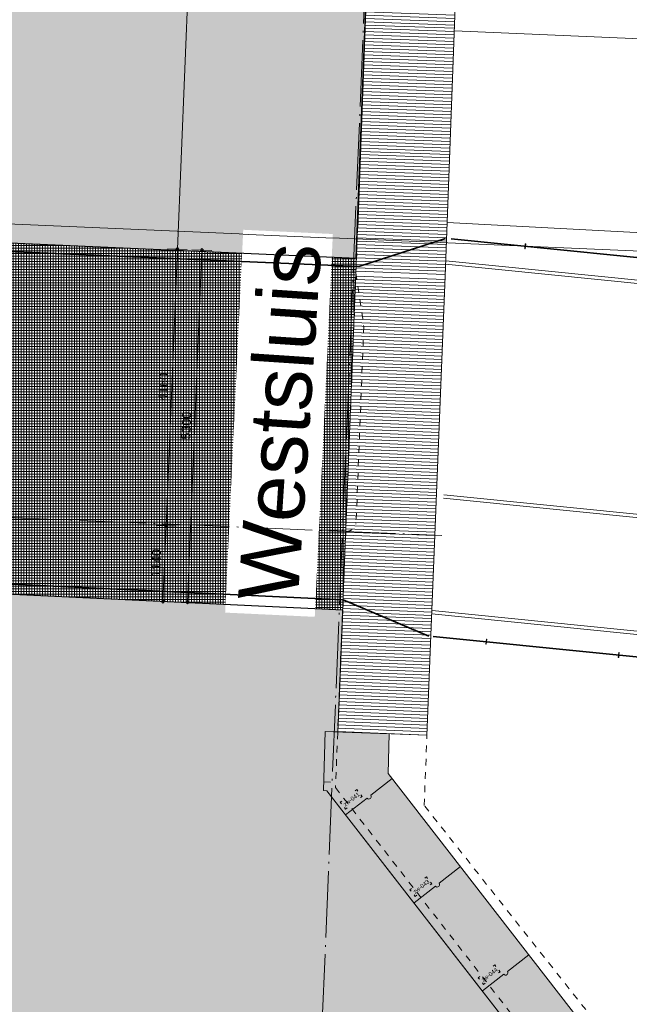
# Model space of a CAD drawing. Extents: x -294884 to 286267, y 0 to 1429765.
# Tile 8 of 178: x -45062 to -35896, y 200435 to 215232. Entities that reach past the tile are written whole.
import ezdxf

# ---------------------------------------------------------------- set-up
doc = ezdxf.new("R2010")
doc.units = 0
doc.header["$MEASUREMENT"] = 0
doc.linetypes.add('DASHDOT', pattern=[1250, 1000, -112.5, 25, -112.5])
doc.linetypes.add('DASHED', pattern=[200, 100, -100])
for name, color, linetype in [('A-0019-AFDEKVLAK', 1, 'Continuous'), ('A-0030-STRAMIEN', 1, 'Continuous'), ('A-0038-STR-MAATLIJN', 1, 'Continuous'), ('A-0210-WAND-BU', 8, 'Continuous'), ('A-0306--', 1, 'Continuous'), ('A-0307-TEKST', 7, 'Continuous'), ('A-1130-TXT+MT-BE', 1, 'Continuous')]:
    doc.layers.add(name, color=color, linetype=linetype)
doc.dimstyles.new('@D00GM', dxfattribs={"dimtxt": 135, "dimasz": 1, "dimexe": 0.18, "dimexo": 0.0625, "dimgap": 13.5, "dimtad": 1, "dimdec": 0, "dimzin": 0, "dimdsep": 46, "dimtxsty": 'Standard', "dimblk": '^SD00____100_10', "dimcen": 0.09, "dimse1": 1, "dimse2": 1, "dimclrd": 1, "dimadec": 0, "dimazin": 0, "dimtfac": 1, "dimtdec": 4, "dimtmove": 0, "dimatfit": 3, "dimfxl": 0, "dimtolj": 1, "dimtzin": 0, "dimlwd": 13, "dimarcsym": 0})
doc.dimstyles.new('@D03ST', dxfattribs={"dimtxt": 162, "dimasz": 1, "dimexe": 0.18, "dimexo": 0.0625, "dimgap": 16.2, "dimtad": 1, "dimdec": 0, "dimzin": 0, "dimdsep": 46, "dimtxsty": 'Standard', "dimblk": '^SD03____100_10', "dimcen": 0.09, "dimse1": 1, "dimse2": 1, "dimclrd": 1, "dimadec": 0, "dimazin": 0, "dimtfac": 1, "dimtdec": 4, "dimtmove": 0, "dimatfit": 3, "dimfxl": 0, "dimtolj": 1, "dimtzin": 0, "dimlwd": 13, "dimarcsym": 0})

# ---------------------------------------------------------------- blocks, each defined once
blk = doc.blocks.new('*D')
at = {"color": 1, "linetype": 'Continuous', "lineweight": 13}
for points in [[(62927, 114665), (63143, 119960)], [(63293, 119954), (62993, 119966)], [(79682, 118845), (79383, 118875)], [(79499, 118522), (79533, 118860)], [(78427, 113303), (78957, 118577)], [(79106, 118562), (78808, 118592)], [(79648, 118507), (79349, 118537)], [(79648, 118507), (79349, 118537)], [(79148, 115040), (79499, 118522)], [(78968, 113249), (79148, 115040)], [(79298, 115025), (78999, 115055)], [(79298, 115025), (78999, 115055)], [(63077, 114659), (62777, 114671)], [(78576, 113288), (78278, 113318)], [(79118, 113234), (78819, 113264)], [(79118, 113234), (78819, 113264)], [(78934, 112910), (78968, 113249)], [(79084, 112895), (78785, 112925)], [(-122398, 58428), (-122398, 58128)], [(-117098, 58425), (-117098, 58125)], [(-117098, 58275), (-122398, 58278)], [(26619, -2220), (26619, -1920)], [(26619, -2220), (26619, -1920)], [(31919, -2220), (31919, -1920)], [(31919, -2220), (31919, -1920)], [(26619, -2070), (31919, -2070)], [(26619, -2070), (31919, -2070)], [(117098, -58425), (117098, -58125)], [(122398, -58428), (122398, -58128)], [(117098, -58275), (122398, -58278)]]:
    blk.add_lwpolyline(points, dxfattribs=at)
at = {"color": 7, "linetype": 'Continuous', "lineweight": 18}
for points in [[(63166, 119959), (63144, 119983), (63120, 119961), (63142, 119937)], [(79555, 118858), (79535, 118883), (79510, 118863), (79530, 118838)], [(78980, 118574), (78960, 118599), (78934, 118579), (78955, 118554)], [(79521, 118520), (79501, 118545), (79476, 118524), (79496, 118499)], [(79521, 118520), (79501, 118545), (79476, 118524), (79496, 118499)], [(79171, 115037), (79151, 115063), (79126, 115042), (79146, 115017)], [(79171, 115037), (79151, 115063), (79126, 115042), (79146, 115017)], [(62950, 114664), (62928, 114688), (62904, 114666), (62926, 114642)], [(78450, 113301), (78429, 113326), (78404, 113305), (78425, 113280)], [(78991, 113246), (78971, 113272), (78945, 113251), (78966, 113226)], [(78991, 113246), (78971, 113272), (78945, 113251), (78966, 113226)], [(78957, 112908), (78937, 112933), (78911, 112913), (78932, 112888)], [(-122398, 58301), (-122421, 58278), (-122398, 58255), (-122375, 58278)], [(-117098, 58298), (-117121, 58275), (-117098, 58252), (-117075, 58275)], [(26619, -2093), (26642, -2070), (26619, -2047), (26596, -2070)], [(26619, -2093), (26642, -2070), (26619, -2047), (26596, -2070)], [(31919, -2093), (31942, -2070), (31919, -2047), (31896, -2070)], [(31919, -2093), (31942, -2070), (31919, -2047), (31896, -2070)], [(117098, -58298), (117121, -58275), (117098, -58252), (117075, -58275)], [(122398, -58301), (122421, -58278), (122398, -58255), (122375, -58278)]]:
    blk.add_lwpolyline(points, close=True, dxfattribs=at)
at = {"layer": 'A-0030-STRAMIEN', "color": 1, "linetype": 'Continuous', "lineweight": 13}
for points in [[(140965, 109469), (140670, 109524)], [(139855, 104285), (140818, 109496)], [(140003, 104257), (139708, 104312)], [(150193, -2166), (150193, -1866)], [(155493, -2166), (155493, -1866)], [(150193, -2016), (155493, -2016)], [(162027, -30782), (162027, -31082)], [(167327, -30782), (167327, -31082)], [(167327, -30932), (162027, -30932)]]:
    blk.add_lwpolyline(points, dxfattribs=at)
at = {"layer": 'A-0030-STRAMIEN', "color": 7, "linetype": 'Continuous', "lineweight": 18}
for points in [[(140840, 109492), (140822, 109519), (140795, 109501), (140814, 109474)], [(139878, 104280), (139859, 104307), (139833, 104289), (139851, 104262)], [(150193, -2039), (150216, -2016), (150193, -1993), (150170, -2016)], [(155493, -2039), (155516, -2016), (155493, -1993), (155470, -2016)], [(162027, -30909), (162004, -30932), (162027, -30955), (162050, -30932)], [(167327, -30909), (167304, -30932), (167327, -30955), (167350, -30932)]]:
    blk.add_lwpolyline(points, close=True, dxfattribs=at)
at = {"layer": 'A-0038-STR-MAATLIJN', "color": 1, "linetype": 'Continuous', "lineweight": 13}
for points in [[(54211, 116191), (54774, 129790)], [(54924, 129784), (54624, 129797)], [(93531, 103792), (95230, 122696)], [(95379, 122683), (95080, 122709)], [(54361, 116185), (54061, 116197)], [(134881, 116129), (134586, 116184)], [(132939, 106441), (134733, 116156)], [(140523, 109551), (141512, 114908)], [(141660, 114881), (141365, 114935)], [(139716, 105182), (140523, 109551)], [(140670, 109524), (140375, 109578)], [(140670, 109524), (140375, 109578)], [(133086, 106414), (132791, 106468)], [(139560, 104339), (139716, 105182)], [(139863, 105155), (139568, 105209)], [(139863, 105155), (139568, 105209)], [(139708, 104312), (139413, 104366)], [(93680, 103778), (93382, 103805)], [(58982, 102621), (58994, 102921)], [(58988, 102771), (64711, 102534)], [(64705, 102384), (64717, 102684)], [(136364, 96015), (136419, 96310)], [(136392, 96163), (141960, 95134)], [(141932, 94987), (141987, 95282)], [(98404, 84548), (98430, 84847)], [(98417, 84697), (105364, 84073)], [(105351, 83924), (105378, 84222)], [(27759, -1151), (27759, -1451)], [(41370, -1148), (41370, -1448)], [(80074, -1152), (80074, -1452)], [(99055, -1148), (99055, -1448)], [(151050, -1420), (151050, -1120)], [(160941, -1420), (160941, -1120)], [(41370, -1298), (27759, -1301)], [(99055, -1298), (80074, -1302)], [(151050, -1270), (160941, -1270)], [(150193, -1866), (150193, -1566)], [(151050, -1866), (151050, -1566)], [(151050, -1866), (151050, -1566)], [(155493, -1866), (155493, -1566)], [(155493, -1866), (155493, -1566)], [(160941, -1866), (160941, -1566)], [(150193, -1716), (151050, -1716)], [(151050, -1716), (155493, -1716)], [(155493, -1716), (160941, -1716)], [(163921, -1933), (163921, -1633)], [(167496, -1933), (167496, -1633)], [(85620, -2081), (85620, -1781)], [(85620, -2081), (85620, -1781)], [(163921, -1783), (167496, -1783)], [(87964, -2761), (87964, -2461)], [(89764, -2761), (89764, -2461)], [(89764, -2761), (89764, -2461)], [(93264, -2761), (93264, -2461)], [(87964, -2611), (89764, -2611)], [(89764, -2611), (93264, -2611)], [(16419, -29459), (16419, -29759)], [(30030, -29462), (30030, -29762)], [(85801, -29491), (85801, -29791)], [(104781, -29495), (104781, -29795)], [(16419, -29609), (30030, -29612)], [(85801, -29641), (104781, -29645)], [(156589, -30203), (156589, -29903)], [(166470, -30203), (166470, -29903)], [(166470, -30053), (156589, -30053)], [(91591, -30907), (91591, -30607)], [(95091, -30907), (95091, -30607)], [(95091, -30907), (95091, -30607)], [(96891, -30907), (96891, -30607)], [(95091, -30757), (91591, -30757)], [(96891, -30757), (95091, -30757)]]:
    blk.add_lwpolyline(points, dxfattribs=at)
at = {"layer": 'A-0038-STR-MAATLIJN', "color": 7, "linetype": 'Continuous', "lineweight": 18}
for points in [[(54797, 129790), (54775, 129813), (54751, 129791), (54773, 129768)], [(95253, 122694), (95232, 122719), (95207, 122698), (95228, 122673)], [(54234, 116190), (54212, 116214), (54188, 116192), (54210, 116168)], [(134756, 116152), (134737, 116179), (134711, 116161), (134729, 116134)], [(141535, 114904), (141516, 114930), (141490, 114912), (141508, 114885)], [(140545, 109547), (140527, 109574), (140500, 109555), (140519, 109528)], [(140545, 109547), (140527, 109574), (140500, 109555), (140519, 109528)], [(132961, 106437), (132943, 106463), (132916, 106445), (132934, 106418)], [(139738, 105178), (139720, 105205), (139693, 105186), (139712, 105159)], [(139738, 105178), (139720, 105205), (139693, 105186), (139712, 105159)], [(139583, 104335), (139564, 104362), (139538, 104343), (139556, 104317)], [(93554, 103790), (93533, 103815), (93508, 103794), (93529, 103769)], [(58987, 102748), (59011, 102770), (58989, 102794), (58965, 102772)], [(64710, 102511), (64734, 102533), (64712, 102557), (64688, 102535)], [(136387, 96140), (136414, 96158), (136396, 96185), (136369, 96167)], [(141956, 95112), (141982, 95130), (141964, 95157), (141937, 95138)], [(98415, 84674), (98440, 84695), (98419, 84720), (98394, 84699)], [(105362, 84050), (105387, 84071), (105366, 84096), (105342, 84075)], [(27759, -1278), (27736, -1301), (27759, -1324), (27782, -1301)], [(41370, -1275), (41347, -1298), (41370, -1321), (41393, -1298)], [(80074, -1279), (80051, -1302), (80074, -1325), (80097, -1302)], [(99055, -1275), (99032, -1298), (99055, -1321), (99078, -1298)], [(151050, -1293), (151073, -1270), (151050, -1247), (151027, -1270)], [(160941, -1293), (160964, -1270), (160941, -1247), (160918, -1270)], [(150193, -1739), (150216, -1716), (150193, -1693), (150170, -1716)], [(151050, -1739), (151073, -1716), (151050, -1693), (151027, -1716)], [(151050, -1739), (151073, -1716), (151050, -1693), (151027, -1716)], [(155493, -1739), (155516, -1716), (155493, -1693), (155470, -1716)], [(155493, -1739), (155516, -1716), (155493, -1693), (155470, -1716)], [(160941, -1739), (160964, -1716), (160941, -1693), (160918, -1716)], [(163921, -1806), (163944, -1783), (163921, -1760), (163898, -1783)], [(167496, -1806), (167519, -1783), (167496, -1760), (167473, -1783)], [(85620, -1954), (85643, -1931), (85620, -1908), (85597, -1931)], [(85620, -1954), (85643, -1931), (85620, -1908), (85597, -1931)], [(87964, -2634), (87987, -2611), (87964, -2588), (87941, -2611)], [(89764, -2634), (89787, -2611), (89764, -2588), (89741, -2611)], [(89764, -2634), (89787, -2611), (89764, -2588), (89741, -2611)], [(93264, -2634), (93287, -2611), (93264, -2588), (93241, -2611)], [(16419, -29586), (16442, -29609), (16419, -29632), (16396, -29609)], [(30030, -29589), (30053, -29612), (30030, -29635), (30007, -29612)], [(85801, -29618), (85824, -29641), (85801, -29664), (85778, -29641)], [(104781, -29622), (104804, -29645), (104781, -29668), (104758, -29645)], [(156589, -30076), (156566, -30053), (156589, -30030), (156612, -30053)], [(166470, -30076), (166447, -30053), (166470, -30030), (166492, -30053)], [(91591, -30780), (91568, -30757), (91591, -30734), (91614, -30757)], [(95091, -30780), (95068, -30757), (95091, -30734), (95114, -30757)], [(95091, -30780), (95068, -30757), (95091, -30734), (95114, -30757)], [(96891, -30780), (96868, -30757), (96891, -30734), (96914, -30757)]]:
    blk.add_lwpolyline(points, close=True, dxfattribs=at)
at = {"layer": 'A-0038-STR-MAATLIJN', "color": 1, "linetype": 'Continuous'}
blk.add_point((85620, -1931), dxfattribs=at)
at = {"layer": 'A-1130-TXT+MT-BE', "color": 1, "linetype": 'Continuous', "lineweight": 13}
for points in [[(62774, 119975), (63160, 129448)], [(63310, 129442), (63010, 129455)], [(62604, 115818), (62774, 119975)], [(62923, 119969), (62624, 119981)], [(62923, 119969), (62624, 119981)], [(62754, 115812), (62454, 115824)], [(62754, 115812), (62454, 115824)], [(62558, 114679), (62604, 115818)], [(62708, 114673), (62408, 114685)], [(-131879, 58064), (-131879, 57764)], [(-122398, 58058), (-122398, 57758)], [(-122398, 58058), (-122398, 57758)], [(-118237, 58056), (-118237, 57756)], [(-118237, 58056), (-118237, 57756)], [(-117097, 58055), (-117097, 57755)], [(-122398, 57908), (-131879, 57914)], [(-118237, 57906), (-122398, 57908)], [(-117097, 57905), (-118237, 57906)], [(26618, -1850), (26618, -1550)], [(27759, -1850), (27759, -1550)], [(27759, -1850), (27759, -1550)], [(31919, -1850), (31919, -1550)], [(31919, -1850), (31919, -1550)], [(41400, -1850), (41400, -1550)], [(26618, -1700), (27759, -1700)], [(27759, -1700), (31919, -1700)], [(31919, -1700), (41400, -1700)], [(25452, -30820), (25452, -30520)], [(30752, -30820), (30752, -30520)], [(25452, -30670), (30752, -30670)], [(71110, -33871), (70810, -33871)], [(70960, -34871), (70960, -33871)], [(115190, -33871), (114890, -33871)], [(115040, -34871), (115040, -33871)], [(71110, -34871), (70810, -34871)], [(115190, -34871), (114890, -34871)], [(117097, -58055), (117097, -57755)], [(118237, -58056), (118237, -57756)], [(118237, -58056), (118237, -57756)], [(122398, -58058), (122398, -57758)], [(122398, -58058), (122398, -57758)], [(131879, -58064), (131879, -57764)], [(117097, -57905), (118237, -57906)], [(118237, -57906), (122398, -57908)], [(122398, -57908), (131879, -57914)]]:
    blk.add_lwpolyline(points, dxfattribs=at)
at = {"layer": 'A-1130-TXT+MT-BE', "color": 7, "linetype": 'Continuous', "lineweight": 18}
for points in [[(63183, 129448), (63161, 129471), (63137, 129449), (63159, 129426)], [(62797, 119974), (62774, 119998), (62751, 119976), (62773, 119952)], [(62797, 119974), (62774, 119998), (62751, 119976), (62773, 119952)], [(62627, 115817), (62605, 115841), (62581, 115819), (62603, 115795)], [(62627, 115817), (62605, 115841), (62581, 115819), (62603, 115795)], [(62581, 114678), (62559, 114702), (62535, 114680), (62557, 114656)], [(-131879, 57937), (-131902, 57914), (-131879, 57891), (-131856, 57914)], [(-122398, 57931), (-122421, 57908), (-122398, 57885), (-122375, 57908)], [(-122398, 57931), (-122421, 57908), (-122398, 57885), (-122375, 57908)], [(-118237, 57929), (-118260, 57906), (-118237, 57883), (-118214, 57906)], [(-118237, 57929), (-118260, 57906), (-118237, 57883), (-118214, 57906)], [(-117097, 57928), (-117120, 57905), (-117097, 57882), (-117074, 57905)], [(26618, -1723), (26641, -1700), (26618, -1677), (26595, -1700)], [(27759, -1723), (27782, -1700), (27759, -1677), (27736, -1700)], [(27759, -1723), (27782, -1700), (27759, -1677), (27736, -1700)], [(31919, -1723), (31942, -1700), (31919, -1677), (31896, -1700)], [(31919, -1723), (31942, -1700), (31919, -1677), (31896, -1700)], [(41400, -1723), (41423, -1700), (41400, -1677), (41377, -1700)], [(25452, -30693), (25475, -30670), (25452, -30647), (25429, -30670)], [(30752, -30693), (30775, -30670), (30752, -30647), (30729, -30670)], [(70982, -33871), (70960, -33848), (70937, -33871), (70960, -33894)], [(115063, -33871), (115040, -33848), (115017, -33871), (115040, -33894)], [(70982, -34871), (70960, -34848), (70937, -34871), (70960, -34894)], [(115063, -34871), (115040, -34848), (115017, -34871), (115040, -34894)], [(117097, -57928), (117120, -57905), (117097, -57882), (117074, -57905)], [(118237, -57929), (118260, -57906), (118237, -57883), (118214, -57906)], [(118237, -57929), (118260, -57906), (118237, -57883), (118214, -57906)], [(122398, -57931), (122421, -57908), (122398, -57885), (122375, -57908)], [(122398, -57931), (122421, -57908), (122398, -57885), (122375, -57908)], [(131879, -57937), (131902, -57914), (131879, -57891), (131856, -57914)]]:
    blk.add_lwpolyline(points, close=True, dxfattribs=at)
at = {"color": 7, "linetype": 'Continuous', "char_height": 135, "attachment_point": 7, "line_spacing_factor": 0.933333}
for s, insert, rotation in [('{\\fArial|b0|i0|c12|p0;340}', (79443, 118543), 84.2582), ('{\\fArial|b0|i0|c12|p0;5300}', (62969, 117109), 87.6654), ('{\\fArial|b0|i0|c12|p0;3500}', (79246, 116581), 84.2577), ('{\\fArial|b0|i0|c12|p0;5300}', (78614, 115740), 84.2577), ('{\\fArial|b0|i0|c12|p0;1800}', (78980, 113945), 84.2577), ('{\\fArial|b0|i0|c12|p0;340}', (78879, 112931), 84.2582), ('{\\fArial|b0|i0|c12|p0;5300}', (-119954, 58369), 359.9654), ('{\\fArial|b0|i0|c12|p0;5300}', (119541, -58219), 359.9654)]:
    blk.add_mtext(s, dxfattribs=dict(at, insert=insert, rotation=rotation))
at = {"color": 7, "linetype": 'Continuous', "insert": (29063, -2013), "char_height": 135, "attachment_point": 7, "line_spacing_factor": 0.933333}
blk.add_mtext('{\\fArial|b0|i0|c12|p0;5300}', dxfattribs=at)
blk.add_mtext('{\\fArial|b0|i0|c12|p0;5300}', dxfattribs=at)
at = {"layer": 'A-0030-STRAMIEN', "color": 7, "linetype": 'Continuous', "insert": (140224, 106660), "char_height": 162, "attachment_point": 7, "rotation": 79.5354, "line_spacing_factor": 0.933333}
blk.add_mtext('{\\fArial|b0|i0|c12|p0;5300}', dxfattribs=at)
at = {"layer": 'A-0030-STRAMIEN', "color": 7, "linetype": 'Continuous', "char_height": 162, "attachment_point": 7, "line_spacing_factor": 0.933333}
for insert in [(152596, -1947), (164429, -30821)]:
    blk.add_mtext('{\\fArial|b0|i0|c12|p0;5300}', dxfattribs=dict(at, insert=insert))
at = {"layer": 'A-0038-STR-MAATLIJN', "color": 7, "linetype": 'Continuous', "char_height": 162, "attachment_point": 7, "line_spacing_factor": 0.933333}
for s, insert, rotation in [('{\\fArial|b0|i0|c12|p0;13611}', (54411, 122684), 87.6307), ('{\\fArial|b0|i0|c12|p0;18980}', (94284, 112942), 84.865), ('{\\fArial|b0|i0|c12|p0;5448}', (140905, 111999), 79.5354), ('{\\fArial|b0|i0|c12|p0;9880}', (133723, 111068), 79.535), ('{\\fArial|b0|i0|c12|p0;4443}', (140007, 107136), 79.5354), ('{\\fArial|b0|i0|c12|p0;857}', (139536, 104591), 79.5354), ('{\\fArial|b0|i0|c12|p0;5728}', (61605, 102732), 357.6307), ('{\\fArial|b0|i0|c12|p0;5662}', (138945, 95761), 349.535), ('{\\fArial|b0|i0|c12|p0;6975}', (101650, 84476), 354.865), ('{\\fArial|b0|i0|c12|p0;13611}', (34255, -1189), 0.011), ('{\\fArial|b0|i0|c12|p0;18980}', (89255, -1189), 0.011), ('{\\fArial|b0|i0|c12|p0;9890}', (155748, -1201), 0), ('{\\fArial|b0|i0|c12|p0;13611}', (22915, -29499), 359.989), ('{\\fArial|b0|i0|c12|p0;18980}', (94982, -29532), 359.989), ('{\\fArial|b0|i0|c12|p0;9880}', (161282, -29984), 360)]:
    blk.add_mtext(s, dxfattribs=dict(at, insert=insert, rotation=rotation))
for s, insert in [('{\\fArial|b0|i0|c12|p0;857}', (150436, -1647)), ('{\\fArial|b0|i0|c12|p0;4443}', (153024, -1647)), ('{\\fArial|b0|i0|c12|p0;5448}', (157970, -1647)), ('{\\fArial|b0|i0|c12|p0;3575}', (165461, -1714)), ('{\\fArial|b0|i0|c12|p0;1800}', (88617, -2542)), ('{\\fArial|b0|i0|c12|p0;3500}', (91267, -2542)), ('{\\fArial|b0|i0|c12|p0;3500}', (93094, -30688)), ('{\\fArial|b0|i0|c12|p0;1800}', (95744, -30688))]:
    blk.add_mtext(s, dxfattribs=dict(at, insert=insert))
at = {"layer": 'A-1130-TXT+MT-BE', "color": 7, "linetype": 'Continuous', "char_height": 135, "attachment_point": 7, "line_spacing_factor": 0.933333}
for s, insert, rotation in [('{\\fArial|b0|i0|c12|p0;9481}', (62901, 124508), 87.6653), ('{\\fArial|b0|i0|c12|p0;4160}', (62623, 117693), 87.6653), ('{\\fArial|b0|i0|c12|p0;1140}', (62515, 115045), 87.6653), ('{\\fArial|b0|i0|c12|p0;9481}', (-127344, 58004), 359.9653), ('{\\fArial|b0|i0|c12|p0;4160}', (-120524, 58000), 359.9653), ('{\\fArial|b0|i0|c12|p0;1140}', (-117873, 57998), 359.9653), ('{\\fArial|b0|i0|c12|p0;1140}', (26982, -1643), 360), ('{\\fArial|b0|i0|c12|p0;4160}', (29633, -1643), 360), ('{\\fArial|b0|i0|c12|p0;9481}', (36454, -1643), 360), ('{\\fArial|b0|i0|c12|p0;1000}', (70902, -34578), 90), ('{\\fArial|b0|i0|c12|p0;1000}', (114982, -34578), 90), ('{\\fArial|b0|i0|c12|p0;1140}', (117461, -57848), 359.9654), ('{\\fArial|b0|i0|c12|p0;4160}', (120111, -57849), 359.9654), ('{\\fArial|b0|i0|c12|p0;9481}', (126932, -57853), 359.9654)]:
    blk.add_mtext(s, dxfattribs=dict(at, insert=insert, rotation=rotation))
at = {"layer": 'A-1130-TXT+MT-BE', "color": 7, "linetype": 'Continuous', "insert": (27896, -30612), "char_height": 135, "attachment_point": 7, "line_spacing_factor": 0.933333}
blk.add_mtext('{\\fArial|b0|i0|c12|p0;5300}', dxfattribs=at)
blk = doc.blocks.new('^SD03____100_10')
at = {"layer": 'A-0038-STR-MAATLIJN', "color": 1, "linetype": 'Continuous', "lineweight": 13}
blk.add_lwpolyline([(0, -150), (0, 150)], dxfattribs=at)
at = {"layer": 'A-0038-STR-MAATLIJN', "color": 7, "linetype": 'Continuous', "lineweight": 18}
blk.add_lwpolyline([(0, -23), (23, 0), (0, 23), (-23, 0)], close=True, dxfattribs=at)
blk = doc.blocks.new('^SD00____100_10')
at = {"layer": 'A-1130-TXT+MT-BE', "color": 1, "linetype": 'Continuous', "lineweight": 13}
blk.add_lwpolyline([(0, -150), (0, 150)], dxfattribs=at)
at = {"layer": 'A-1130-TXT+MT-BE', "color": 7, "linetype": 'Continuous', "lineweight": 18}
blk.add_lwpolyline([(0, -23), (23, 0), (0, 23), (-23, 0)], close=True, dxfattribs=at)
blk = doc.blocks.new('M-NIEUW_10')
at = {"linetype": 'Continuous', "lineweight": 5}
for color, points in [(111, [(60070.5, 128854.7), (62513.5, 128703.1), (65788.8, 128498.1), (65459.2, 119838.4), (59682.2, 120095.8)]), (111, [(43065, 90595.2), (43065, 93287), (45074.1, 94460), (47050, 94820), (48805, 97610), (49550, 99100), (49650, 99300), (50100, 99800), (50650, 100700), (51300, 101200), (51750, 102100), (52500, 102850), (52700, 103350), (53200, 103900), (53950, 104950), (54750, 105700), (55150, 106650), (59564.9, 111953.1), (59615, 111952), (59630.4, 112498), (59640.3, 112839), (59459.3, 112844.6), (59519.3, 114827), (65260.2, 114555.7), (65204.9, 113169.3), (65184.6, 112719), (64997.8, 112724.3), (64972.5, 111837.3), (65022.8, 111836.2), (69463.3, 106118.8), (72496.4, 102213.7), (73883.9, 100446.6), (74300, 99300), (75250, 97900), (76585.3, 96850), (77600, 95700), (78350, 94850), (78650, 93950), (79450, 93250), (79900, 92450), (80400, 91850), (80400, 91250), (80950, 90350), (80983.8, 89988.3), (80983.8, 88830), (81140, 87100), (80920, 83520), (80357, 80160)]), (8, [(65960.8, 112690.2), (65942.5, 112093.2), (69959.2, 106921.5), (75203.5, 100169.2), (81730.2, 92777.9), (81067.6, 92192.7), (74522.4, 99605), (65022.8, 111836.2), (64972.5, 111837.3), (64997.8, 112724.3), (65122.1, 112720.8)])]:
    blk.add_hatch(color=color, dxfattribs=at).paths.add_polyline_path(points, flags=0)
h = blk.add_hatch(dxfattribs=at)
h.set_pattern_fill('_rooster', color=9, style=0, pattern_type=0)
h.set_pattern_definition([(90, (0, 0), (-40, 2e-15), []), (0, (0, 0), (0, 40), [])])
h.paths.add_polyline_path([(59519.3, 114827), (59715.9, 120094.3), (65453.5, 119838.7), (65263.2, 114555.6)], flags=0)
at = {"layer": 'A-0210-WAND-BU', "linetype": 'Continuous', "lineweight": 5}
h = blk.add_hatch(dxfattribs=at)
h.set_pattern_fill('_test', color=8, style=0, pattern_type=0)
h.set_pattern_definition([(357.86905, (65702.453, 126165.4), (1.85918, 49.96542), [])])
h.paths.add_polyline_path([(65780.5, 128263.9), (67122.9, 128214), (66801.1, 119566.7), (65458.8, 119618.4)], flags=0)
at = {"color": 7, "linetype": 'Continuous', "lineweight": 18}
for points in [[(65487.8, 120288.6), (65803.4, 128894.4)], [(65960.8, 112690.2), (64997.8, 112724.3), (64972.5, 111837.3), (65022.8, 111836.2), (74522.4, 99605), (81067.6, 92192.7), (81730.2, 92777.9), (75203.5, 100169.2), (69959.2, 106921.5), (65942.5, 112093.2), (65942.5, 112093.2), (65960.8, 112690.2)], [(64997.8, 112724.3), (64972.5, 111837.3)], [(66527, 112669.2), (65184.6, 112719)]]:
    blk.add_lwpolyline(points, dxfattribs=at)
at = {"color": 111, "linetype": 'Continuous', "lineweight": 13}
blk.add_lwpolyline([(59682.2, 120095.8), (65459.2, 119838.4), (65788.8, 128498.1), (62513.5, 128703.1), (60070.5, 128854.7)], close=True, dxfattribs=at)
at = {"color": 8, "linetype": 'Continuous', "lineweight": 5}
for points in [[(99461.4, 121858), (66938.4, 123257.3)], [(75221.1, 118902), (66804.7, 119748.4)], [(75226.1, 118951.8), (66809.7, 119798.1)], [(74870.9, 115419.6), (66776.4, 116233.6)], [(74875.9, 115469.4), (66781.4, 116283.3)], [(74700.8, 113728.1), (66606.3, 114542.1)], [(74695.8, 113678.4), (66601.3, 114492.4)]]:
    blk.add_lwpolyline(points, dxfattribs=at)
blk.add_lwpolyline([(66831.2, 120376), (97981.6, 118728.8, 0.0093167), (111133.8, 118246.7)], format="xyb", dxfattribs=at)
at = {"color": 1, "linetype": 'Continuous', "lineweight": 13}
for points in [[(75260.3, 119292.6), (66889.2, 120132.9)], [(75259.3, 119282.6), (66890.3, 120122.7)], [(74673.9, 113341.4), (66619, 114149.9)], [(74674.9, 113351.3), (66620, 114159.9)]]:
    blk.add_lwpolyline(points, dxfattribs=at)
at = {"color": 7, "linetype": 'Continuous', "lineweight": 18}
for points in [[(68005.1, 120053.5), (67997.6, 119978.9), (68004.5, 119978.2), (68007.8, 120010.5), (68008.8, 120020.5), (68012, 120052.8)], [(67419.7, 114112.3), (67412.2, 114037.7), (67419.1, 114037), (67422.4, 114069.3), (67423.4, 114079.3), (67426.6, 114111.6)], [(69409.7, 113912.5), (69402.2, 113837.9), (69409.1, 113837.2), (69412.4, 113869.5), (69413.4, 113879.5), (69416.6, 113911.8)]]:
    blk.add_lwpolyline(points, close=True, dxfattribs=at)
at = {"color": 8, "linetype": 'DASHED', "lineweight": 5}
blk.add_lwpolyline([(65458.8, 119618.4), (65305.8, 115732.2)], dxfattribs=at)
at = {"color": 111, "linetype": 'Continuous', "lineweight": 13}
blk.add_lwpolyline([(55150, 106650), (59564.9, 111953.1), (59615, 111952), (59630.4, 112498), (59640.3, 112839), (59459.3, 112844.6), (59519.3, 114827), (65260.2, 114555.7), (65204.9, 113169.3), (65184.6, 112719), (64997.8, 112724.3), (64972.5, 111837.3), (65022.8, 111836.2), (69463.3, 106118.8)], dxfattribs=at)
at = {"color": 8, "linetype": 'Continuous', "lineweight": 13}
blk.add_lwpolyline([(65122.1, 112720.8), (64997.8, 112724.3), (64972.5, 111837.3), (65022.8, 111836.2), (74522.4, 99605), (81067.6, 92192.7), (81730.2, 92777.9), (75203.5, 100169.2), (69959.2, 106921.5), (65942.5, 112093.2), (65960.8, 112690.2)], close=True, dxfattribs=at)
at = {"color": 1, "linetype": 'DASHED', "lineweight": 13}
for points in [[(81730.2, 92777.9), (81945.2, 92967.7), (80787.5, 94278.8), (75365.9, 100390), (66485, 111614.4), (66527, 112669.2)], [(64977.5, 111967.2), (65153.7, 111960.4)], [(65151, 111883.1), (74653.7, 99652.7), (80147.3, 93431.3), (81165, 92278.8)]]:
    blk.add_lwpolyline(points, dxfattribs=at)
at = {"color": 1, "linetype": 'Continuous', "lineweight": 13}
for points in [[(65304.3, 111473.8), (65626.5, 111723.9, 0.999686), (65681.8, 111767), (66004.1, 112017.1)], [(66331.7, 110150.9), (66654, 110401.1, 0.999686), (66709.3, 110444.1), (67031.5, 110694.3)], [(67359.2, 108828), (67681.4, 109078.2, 0.999686), (67736.7, 109121.2), (68059, 109371.4)]]:
    blk.add_lwpolyline(points, format="xyb", dxfattribs=at)
at = {"layer": 'A-0210-WAND-BU', "color": 7, "linetype": 'Continuous', "lineweight": 18}
for points in [[(65780.5, 128263.9), (65458.8, 119618.4)], [(67122.9, 128214), (66801.1, 119566.7)], [(66801.1, 119566.7), (66526.8, 112665.7)]]:
    blk.add_lwpolyline(points, dxfattribs=at)
at = {"layer": 'A-0306--', "color": 1, "linetype": 'Continuous', "lineweight": 13}
for points in [[(65447.6, 111834.8), (65471.4, 111853.2), (65489.7, 111829.4)], [(65527.1, 111731.9), (65550.8, 111750.3), (65532.5, 111774)], [(65247.1, 111680), (65223.3, 111661.7), (65241.7, 111638)], [(65326.5, 111577.1), (65302.8, 111558.8), (65284.4, 111582.5)], [(66494.5, 110522.4), (66518.2, 110540.8), (66536.6, 110517.1)], [(66574.3, 110419.8), (66598, 110438.2), (66579.6, 110461.8)], [(66294.5, 110367), (66270.8, 110348.6), (66289.2, 110324.9)], [(66374.2, 110264.4), (66350.5, 110245.9), (66332.1, 110269.6)], [(67522, 109199.6), (67545.7, 109218), (67564.1, 109194.3)], [(67601.7, 109096.9), (67625.4, 109115.3), (67607, 109139)], [(67321.9, 109044.2), (67298.2, 109025.8), (67316.6, 109002.1)], [(67401.7, 108941.5), (67378, 108923.1), (67359.6, 108946.8)]]:
    blk.add_lwpolyline(points, dxfattribs=at)
at = {"layer": 'A-0307-TEKST', "color": 7, "linetype": 'Continuous', "char_height": 63, "attachment_point": 7, "line_spacing_factor": 1.333333}
for s, insert, rotation in [('{\\fArial|b0|i0|c12|p0;zw-041}', (65299.1, 111593.9), 37.66526), ('{\\fArial|b0|i0|c12|p0;zw-043}', (66346.8, 110281), 37.8359), ('{\\fArial|b0|i0|c12|p0;zw-044}', (67374.2, 108958.2), 37.83574)]:
    blk.add_mtext(s, dxfattribs=dict(at, insert=insert, rotation=rotation))
at = {"linetype": 'Continuous'}
blk.add_wipeout([(63764.3, 120266), (65111.7, 120202.3), (64840, 114448.9), (63492.6, 114512.6)], dxfattribs=at).dxf.layer = 'A-0019-AFDEKVLAK'
at = {"layer": 'A-0210-WAND-BU', "linetype": 'Continuous', "lineweight": 5}
h = blk.add_hatch(dxfattribs=at)
h.set_pattern_fill('_test', color=8, style=0, pattern_type=0)
h.set_pattern_definition([(357.7237, (65375.438, 117520.047), (1.9859, 49.96054), [])])
h.paths.add_polyline_path([(65458.8, 119618.4), (66801.1, 119566.7), (66526.8, 112665.7), (65184.6, 112719)], flags=0)
at = {"color": 8, "linetype": 'Continuous', "lineweight": 5}
blk.add_lwpolyline([(111133.8, 118246.7, -0.0093167), (97981.6, 118728.8), (54516, 120598.8)], format="xyb", dxfattribs=at)
at = {"color": 4, "linetype": 'Continuous', "lineweight": 35}
for points in [[(58470.3, 120486.1), (59759.5, 119958.5), (65501.6, 119714.6), (66804.7, 120137)], [(58195.1, 114566.5), (59526.4, 114976.7), (65267.2, 114705.4), (66553.7, 114156.9)]]:
    blk.add_lwpolyline(points, dxfattribs=at)
at = {"color": 5, "linetype": 'Continuous', "lineweight": 25}
for points in [[(59682.2, 120095.8), (65470.8, 119837.9)], [(59519.3, 114827), (59553, 114825.4), (65260.2, 114555.7)]]:
    blk.add_lwpolyline(points, dxfattribs=at)
at = {"color": 1, "linetype": 'DASHED', "lineweight": 13}
blk.add_lwpolyline([(65470.5, 119914.3), (65458.8, 119618.4), (65577.2, 118811.4), (65460.5, 115848.7, -0.3582948), (65305.8, 115732.2), (65304.9, 115709.1), (65151, 111883.1)], format="xyb", dxfattribs=at)
at = {"layer": 'A-0030-STRAMIEN', "color": 1, "linetype": 'DASHDOT', "lineweight": 13}
for points in [[(64694.4, 102134.4), (65861.1, 130332.6)], [(53811.6, 116207.5), (66751.8, 115672.1)]]:
    blk.add_lwpolyline(points, dxfattribs=at)
at = {"layer": 'A-0210-WAND-BU', "color": 7, "linetype": 'Continuous', "lineweight": 18}
blk.add_lwpolyline([(65458.8, 119618.4), (65184.6, 112719)], dxfattribs=at)
at = {"color": 7, "linetype": 'Continuous', "insert": (64596.6, 114666.8), "char_height": 900, "attachment_point": 7, "rotation": 86.21693, "line_spacing_factor": 0.933333}
blk.add_mtext('{\\fArial|b0|i0|c12|p0;Westsluis}', dxfattribs=at)
at = {"color": 7, "linetype": 'Continuous'}
for base, p1, p2, angle, middle in [((63143.3, 119960.3), (62927.4, 114664.7), (63143.3, 119960.3), 56.55508, (63035.3, 117312.5)), ((79148.4, 115039.7), (78968.2, 113248.8), (79148.4, 115039.7), 84.25768, (79058.3, 114144.2)), ((79498.6, 118522.1), (79148.4, 115039.7), (79540, 118518), 84.25768, (79323.5, 116780.9)), ((78957.2, 118576.6), (78427, 113303.2), (78957.2, 118576.6), 84.25768, (78692.1, 115939.9)), ((79532.6, 118860.4), (79498.6, 118522.1), (79532.6, 118860.4), 84.25823, (79515.6, 118691.3)), ((78968.3, 113248.8), (78934.3, 112910.5), (78968.3, 113248.8), 84.25823, (78951.3, 113079.6))]:
    dim = blk.add_linear_dim(base=base, p1=p1, p2=p2, angle=angle, dimstyle='@D00GM', override={"dimpost": '{\\fArial|b0|i0|c12|p0;<>}'}, dxfattribs=at)
    dim.commit()
    dim.dimension.update_dxf_attribs({"geometry": '*D', "text_midpoint": middle})
at = {"layer": 'A-0030-STRAMIEN', "color": 7, "linetype": 'Continuous'}
dim = blk.add_linear_dim(base=(140817.8, 109496.5), p1=(139855.2, 104284.6), p2=(140817.8, 109496.5), angle=48.42511, dimstyle='@D03ST', override={"dimpost": '{\\fArial|b0|i0|c12|p0;<>}'}, dxfattribs=at)
dim.commit()
dim.dimension.update_dxf_attribs({"geometry": '*D', "text_midpoint": (140336.5, 106890.6)})
at = {"layer": 'A-0038-STR-MAATLIJN', "color": 7, "linetype": 'Continuous'}
for base, p1, p2, middle in [((64710.9, 102534), (59534.3, 115970.7), (65257.1, 115733.9), (61849.5, 102652.4)), ((105364.4531, 84072.9688), (100080, 103203.2109), (107027.4531, 102578.8906), (101890.7188, 84385.125)), ((141959.7, 95134.2), (138113.5, 105485), (143681.6, 104456.5), (139175.7, 95648.4))]:
    dim = blk.add_linear_dim(base=base, p1=p1, p2=p2, dimstyle='@D03ST', override={"dimpost": '{\\fArial|b0|i0|c12|p0;<>}'}, dxfattribs=at)
    dim.commit()
    dim.dimension.update_dxf_attribs({"geometry": '*D', "text_midpoint": middle})
for base, p1, p2, angle, middle in [((54773.9688, 129790.4766), (54209.2734, 116191.0156), (54773.9688, 129790.4766), 90, (54492.6172, 122990.7031)), ((95229.7, 122696), (93529, 103791.9), (95229.7, 122696), 90, (94380.3, 113243.9)), ((134733.2, 116156.4), (132936.7, 106441.1), (134733.2, 116156.4), 90, (133836, 111298.6)), ((139715.9, 105182), (139560.2, 104339.1), (139715.9, 105182), 48.42511, (139638, 104760.5)), ((140522.8, 109551), (139715.9, 105182), (140522.8, 109551), 48.42511, (140119.3, 107366.5)), ((141512.2, 114907.9), (140522.8, 109551), (141512.2, 114907.9), 48.42511, (141017.5, 112229.4))]:
    dim = blk.add_linear_dim(base=base, p1=p1, p2=p2, angle=angle, dimstyle='@D03ST', override={"dimpost": '{\\fArial|b0|i0|c12|p0;<>}'}, dxfattribs=at)
    dim.commit()
    dim.dimension.update_dxf_attribs({"geometry": '*D', "text_midpoint": middle})
at = {"layer": 'A-1130-TXT+MT-BE', "color": 7, "linetype": 'Continuous'}
for base, p1, p2, middle in [((62604.0859, 115818.2031), (64050.2969, 114617.8906), (62604.0859, 115818.2031), (62580.8516, 115248.4766)), ((62773.6, 119975.1), (62604.1, 115818.2), (64013.5, 119924.5), (62688.8, 117896.6)), ((63159.8, 129448.5), (64013.5, 119924.5), (63159.8, 129448.5), (62966.7, 124711.8))]:
    dim = blk.add_linear_dim(base=base, p1=p1, p2=p2, angle=56.55506, dimstyle='@D00GM', override={"dimpost": '{\\fArial|b0|i0|c12|p0;<>}'}, dxfattribs=at)
    dim.commit()
    dim.dimension.update_dxf_attribs({"geometry": '*D', "text_midpoint": middle})

msp = doc.modelspace()

# ---------------------------------------------------------------- block references
msp.add_blockref('M-NIEUW_10', (-105465, 91809))

doc.saveas('drawing.dxf')
